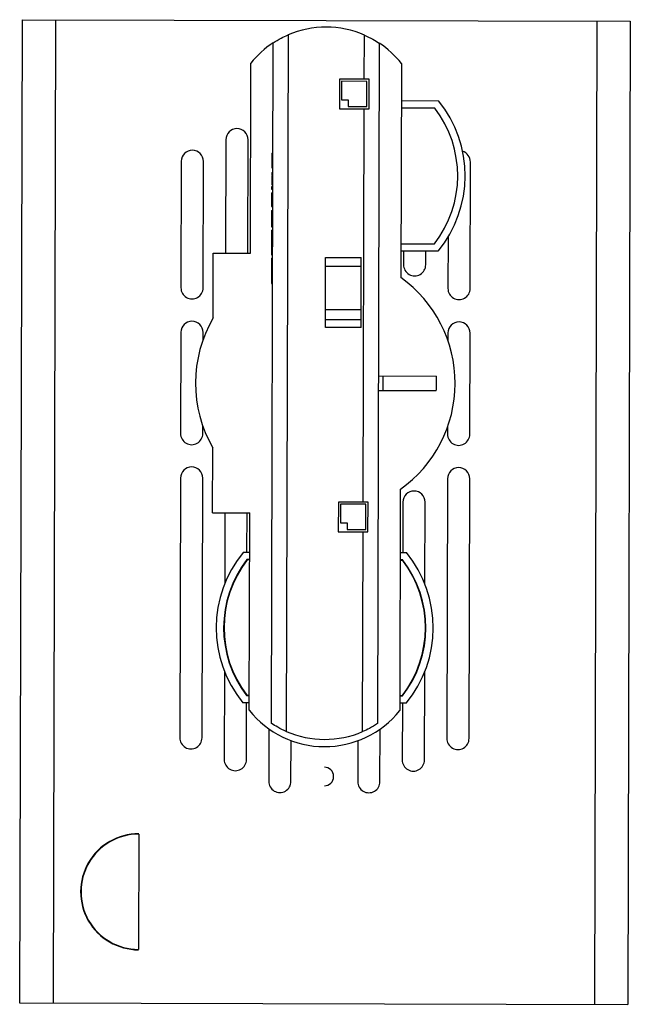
# Model space of a CAD drawing. Header units: millimetres. Extents: x 26 to 136, y 85 to 343.
# Tile 1 of 6: x 40 to 122, y 85 to 217. Entities that reach past the tile are written whole.
import ezdxf

# ---------------------------------------------------------------- set-up
doc = ezdxf.new("R2010")
doc.units = ezdxf.units.MM

msp = doc.modelspace()

# ---------------------------------------------------------------- linework, layer by layer
at = {"color": 7, "linetype": 'Continuous', "lineweight": 25}
for p, q in [((39.87, 217.49), (39.54, 84.99)), ((39.87, 217.49), (121.87, 217.28)), ((44.37, 217.48), (44.04, 84.98)), ((117.37, 217.3), (117.04, 84.8)), ((121.87, 217.28), (121.54, 84.78)), ((75.72, 215.43), (75.48, 121.56)), ((86, 209.47), (86.02, 215.41)), ((73.49, 122.65), (73.71, 214.36)), ((88.01, 214.32), (87.79, 122.61)), ((70.64, 186.01), (70.71, 211.63)), ((91.01, 211.58), (90.93, 182.72)), ((82.65, 209.48), (82.64, 205.48)), ((86.65, 209.47), (82.65, 209.48)), ((82.95, 209.18), (82.94, 206.68)), ((86.35, 209.17), (82.95, 209.18)), ((86.34, 205.77), (86.35, 209.17)), ((86.64, 205.47), (86.65, 209.47)), ((82.94, 206.68), (83.84, 206.68)), ((83.84, 206.68), (83.84, 205.78)), ((83.84, 205.78), (86.34, 205.77)), ((90.99, 206.58), (95.99, 206.57)), ((82.64, 205.48), (86.64, 205.47)), ((85.86, 152.47), (85.99, 205.47)), ((95.51, 205.57), (90.99, 205.58)), ((67.33, 201.32), (67.29, 186.02)), ((70.29, 186.01), (70.33, 201.31)), ((73.53, 199.51), (73.52, 197.53)), ((73.53, 199.51), (73.68, 199.51)), ((61.32, 198.4), (61.28, 181.35)), ((64.28, 181.35), (64.32, 198.4)), ((100.28, 181.26), (100.32, 198.31)), ((73.52, 197.53), (73.67, 197.53)), ((73.52, 196.91), (73.52, 196.59)), ((73.52, 196.91), (73.67, 196.91)), ((73.52, 196.59), (73.67, 196.59)), ((73.52, 196.58), (73.67, 196.58)), ((73.52, 195.77), (73.67, 195.77)), ((73.51, 195.01), (73.66, 195.01)), ((73.51, 194.98), (73.51, 194.66)), ((73.51, 194.98), (73.66, 194.98)), ((73.51, 194.66), (73.66, 194.66)), ((73.51, 194.17), (73.51, 192.33)), ((73.51, 194.17), (73.66, 194.17)), ((73.51, 192.33), (73.66, 192.33)), ((73.51, 191.79), (73.66, 191.79)), ((73.51, 191.79), (73.51, 191.09)), ((73.5, 190.3), (73.65, 190.3)), ((73.51, 191.09), (73.66, 191.09)), ((73.5, 189.1), (73.49, 185.78)), ((73.5, 189.59), (73.65, 189.59)), ((73.5, 189.55), (73.65, 189.55)), ((73.5, 189.1), (73.65, 189.1)), ((73.5, 187.44), (73.65, 187.44)), ((73.5, 187.39), (73.65, 187.39)), ((90.95, 187.28), (95.46, 187.27)), ((97.3, 188.18), (97.28, 181.27)), ((65.62, 177.28), (65.64, 186.02)), ((65.64, 186.02), (70.64, 186.01)), ((95.94, 186.27), (90.94, 186.28)), ((91.29, 186.28), (91.29, 184.46)), ((94.29, 184.45), (94.29, 186.27)), ((73.49, 185.78), (73.64, 185.78)), ((73.49, 185.33), (73.64, 185.33)), ((80.77, 176), (80.79, 185.43)), ((80.79, 185.43), (85.59, 185.42)), ((85.57, 175.99), (85.59, 185.42)), ((73.49, 183.45), (73.64, 183.45)), ((85.59, 184.23), (80.79, 184.24)), ((73.48, 181.92), (73.63, 181.92)), ((80.77, 178.44), (85.57, 178.43)), ((85.57, 177.02), (80.77, 177.03)), ((61.27, 175.35), (61.23, 161.71)), ((64.26, 174.36), (64.27, 175.35)), ((85.57, 175.99), (80.77, 176)), ((97.27, 175.27), (97.26, 174.28)), ((100.23, 161.62), (100.27, 175.26)), ((87.9, 169.47), (95.72, 169.45)), ((88.55, 167.47), (88.55, 169.47)), ((95.71, 167.45), (87.9, 167.47)), ((64.23, 161.71), (64.24, 162.7)), ((97.24, 162.61), (97.23, 161.62)), ((65.56, 151.02), (65.58, 159.76)), ((61.22, 155.71), (61.13, 120.71)), ((64.13, 120.71), (64.22, 155.71)), ((97.22, 155.62), (97.13, 120.62)), ((100.13, 120.62), (100.22, 155.62)), ((90.86, 154.2), (90.79, 124.37)), ((82.51, 152.48), (82.5, 148.48)), ((86.51, 152.47), (82.51, 152.48)), ((82.81, 152.18), (82.8, 149.68)), ((86.21, 152.17), (82.81, 152.18)), ((86.2, 148.77), (86.21, 152.17)), ((86.5, 148.47), (86.51, 152.47)), ((91.21, 152.46), (91.19, 145.67)), ((94.18, 141.42), (94.21, 152.45)), ((65.56, 151.02), (70.56, 151.01)), ((67.21, 151.02), (67.18, 141.48)), ((70.19, 145.72), (70.21, 151.01)), ((70.49, 124.42), (70.56, 151.01)), ((82.8, 149.68), (83.7, 149.68)), ((83.7, 149.68), (83.7, 148.78)), ((83.7, 148.78), (86.2, 148.77)), ((82.5, 148.48), (86.5, 148.47)), ((85.78, 121.54), (85.85, 148.47)), ((69.69, 145.72), (70.54, 145.72)), ((70.54, 144.72), (70.17, 144.72)), ((70.54, 144.67), (70.2, 144.67)), ((90.84, 145.67), (91.69, 145.66)), ((91.21, 144.67), (90.84, 144.67)), ((91.18, 144.62), (90.84, 144.62)), ((67.15, 129.66), (67.12, 117.77)), ((94.12, 117.71), (94.15, 129.6)), ((70.13, 126.42), (70.5, 126.42)), ((70.15, 126.47), (70.5, 126.47)), ((90.8, 126.42), (91.14, 126.42)), ((90.8, 126.37), (91.16, 126.37)), ((70.49, 125.42), (69.64, 125.42)), ((70.12, 117.76), (70.14, 125.42)), ((91.64, 125.36), (90.79, 125.37)), ((91.14, 125.37), (91.12, 117.71)), ((73.13, 121.91), (73.12, 114.83)), ((88.12, 114.79), (88.13, 121.88)), ((76.12, 114.82), (76.13, 120.33)), ((85.13, 120.31), (85.12, 114.8)), ((55.6, 107.71), (55.56, 92.18)), ((39.54, 84.99), (121.54, 84.78))]:
    msp.add_line(p, q, dxfattribs=at)
for centre, radius, start, end in [((80.84, 203.49), 13, 66.5206, 113.1966), ((80.84, 203.49), 13, 123.2256, 141.1897), ((80.84, 203.49), 13, 38.5275, 56.4916), ((83.6, 196.45), 16, 320.485, 39.2322), ((83.6, 196.45), 15, 322.2691, 37.4481), ((68.83, 201.31), 1.5, 359.8586, 179.8586), ((62.82, 198.4), 1.5, 359.8586, 179.8586), ((98.82, 198.31), 1.5, 359.8586, 73.195), ((92.79, 184.46), 1.5, 179.8586, 359.8586), ((80.75, 168.49), 17.5, 305.3091, 54.4081), ((62.78, 181.35), 1.5, 179.8586, 359.8586), ((98.78, 181.26), 1.5, 179.8586, 359.8586), ((62.77, 175.35), 1.5, 359.8586, 179.8586), ((80.75, 168.49), 17.5, 149.823, 209.8942), ((98.77, 175.26), 1.5, 359.8586, 179.8586), ((80.75, 168.49), 15, 356.036, 3.6812), ((62.73, 161.71), 1.5, 179.8586, 359.8586), ((98.73, 161.62), 1.5, 179.8586, 359.8586), ((62.72, 155.71), 1.5, 359.8586, 179.8586), ((98.72, 155.62), 1.5, 359.8586, 179.8586), ((92.71, 152.46), 1.5, 359.8586, 179.8586), ((82.04, 135.54), 16, 140.485, 219.2322), ((82.04, 135.54), 15, 142.2691, 217.4481), ((82.04, 135.54), 14.95, 142.3633, 217.3538), ((79.3, 135.54), 15, 322.2691, 37.4481), ((79.3, 135.54), 16, 320.485, 39.2322), ((79.3, 135.54), 14.95, 322.3633, 37.3538), ((80.66, 132.51), 13, 218.5275, 321.1897), ((80.66, 133.49), 13, 246.5206, 293.1966), ((62.63, 120.71), 1.5, 179.8586, 359.8586), ((98.63, 120.62), 1.5, 179.8586, 359.8586), ((68.62, 117.77), 1.5, 179.8586, 359.8586), ((92.62, 117.71), 1.5, 179.8586, 359.8586), ((80.62, 115.49), 1.25, 269.8586, 89.8586), ((74.62, 114.83), 1.5, 179.8586, 359.8586), ((86.62, 114.8), 1.5, 179.8586, 359.8586), ((55.58, 99.95), 7.82, 89.8586, 269.8586), ((55.58, 99.95), 7.77, 89.8586, 269.8586)]:
    msp.add_arc(centre, radius, start, end, dxfattribs=at)
for points, knots in [([(73.71, 214.36), (74.08, 214.59), (74.73, 214.99), (75.41, 215.3), (75.72, 215.43)], [0, 0, 0, 0, 0.554965, 1, 1, 1, 1]), ([(86.02, 215.41), (86.4, 215.23), (87.08, 214.92), (87.73, 214.5), (88.01, 214.32)], [0, 0, 0, 0, 0.565117, 1, 1, 1, 1]), ([(73.52, 196.49), (73.52, 196.49), (73.52, 196.45), (73.52, 196.2), (73.52, 195.93), (73.52, 195.77)], [0, 0, 0, 0, 0.03784, 0.412247, 1, 1, 1, 1]), ([(73.52, 195.77), (73.52, 195.67), (73.52, 195.48), (73.52, 195.27), (73.52, 195.2), (73.52, 195.18)], [0, 0, 0, 0, 0.426618, 0.852935, 1, 1, 1, 1]), ([(73.51, 191.09), (73.5, 190.94), (73.5, 190.68), (73.5, 190.41), (73.5, 190.3)], [0, 0, 0, 0, 0.56024, 1, 1, 1, 1]), ([(73.5, 190.3), (73.5, 190.19), (73.5, 189.97), (73.5, 189.74), (73.5, 189.61), (73.5, 189.6), (73.5, 189.59)], [0, 0, 0, 0, 0.279797, 0.5595, 0.779626, 1, 1, 1, 1]), ([(73.49, 185.33), (73.49, 185.3), (73.49, 185.23), (73.49, 184.72), (73.49, 184.09), (73.49, 183.66), (73.49, 183.45)], [0, 0, 0, 0, 0.279512, 0.55908, 0.779374, 1, 1, 1, 1]), ([(73.49, 183.45), (73.49, 183.11), (73.48, 182.51), (73.48, 182.1), (73.48, 181.92)], [0, 0, 0, 0, 0.5595165, 1, 1, 1, 1]), ([(75.48, 121.56), (75.1, 121.74), (74.42, 122.05), (73.77, 122.47), (73.49, 122.65)], [0, 0, 0, 0, 0.5651171, 1, 1, 1, 1]), ([(87.79, 122.61), (87.42, 122.39), (86.77, 121.98), (86.09, 121.67), (85.78, 121.54)], [0, 0, 0, 0, 0.554965, 1, 1, 1, 1])]:
    msp.add_open_spline(points, degree=3, knots=knots, dxfattribs=at)

doc.saveas('drawing.dxf')
